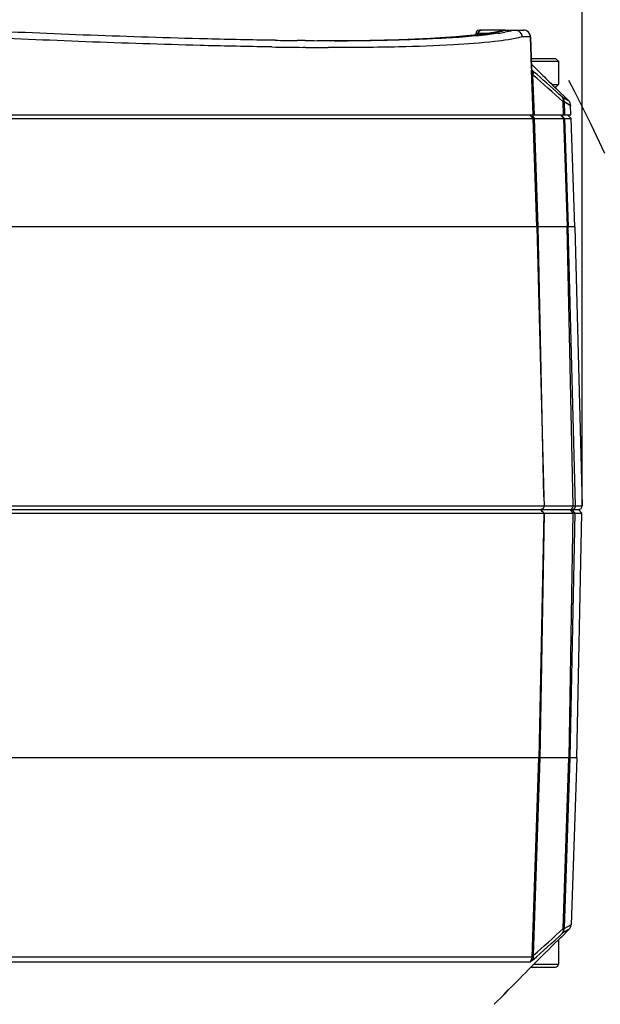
# Model space of a CAD drawing. Header units: millimetres. Extents: x 0 to 420, y 0 to 297.
# Tile 146 of 150: x 357 to 373, y 208 to 235. Entities that reach past the tile are written whole.
import ezdxf

# ---------------------------------------------------------------- set-up
doc = ezdxf.new("R2010")
doc.units = ezdxf.units.MM
doc.header["$LTSCALE"] = 23.1
doc.header["$PDMODE"] = 3
doc.header["$PDSIZE"] = 0.3125
doc.linetypes.add('DASHED', pattern=[0.2, 0.1, -0.1])
doc.layers.get('0').update_dxf_attribs({"linetype": 'CONTINUOUS'})
doc.layers.get('Defpoints').update_dxf_attribs({"linetype": 'CONTINUOUS'})
doc.layers.add('DIM_PILOTEES', color=7, linetype='CONTINUOUS')
doc.layers.add('FASEN', color=7, linetype='CONTINUOUS')
doc.styles.get("Standard").update_dxf_attribs({"font": 'txt', "width": 0.7})
doc.styles.add('TEXTSTYLE_4', font='txt')
doc.dimstyles.new('DIMSTYLE_2', dxfattribs={"dimtxt": 2.5, "dimasz": 3.5, "dimexe": 2, "dimexo": 0, "dimtad": 1, "dimdec": 0, "dimlfac": 5, "dimdsep": 46, "dimtxsty": 'Standard', "dimblk": '_FILLED', "dimblk1": '_FILLED', "dimblk2": '_FILLED', "dimcen": 0, "dimazin": 2, "dimtp": 0.8, "dimtm": 0.8, "dimtfac": 1, "dimtdec": 0, "dimtofl": 0, "dimtmove": 0, "dimatfit": 3, "dimldrblk": '_FILLED', "dimfxl": 0, "dimtolj": 1, "dimarcsym": 0})
doc.dimstyles.new('DIMSTYLE_7', dxfattribs={"dimtxt": 2.5, "dimasz": 3.5, "dimexe": 2, "dimexo": 0, "dimtad": 1, "dimdec": 0, "dimlfac": 5, "dimdsep": 46, "dimtxsty": 'Standard', "dimblk": '_FILLED', "dimblk1": '_FILLED', "dimblk2": '_FILLED', "dimcen": 0, "dimazin": 2, "dimtp": 0.8, "dimtm": 0.8, "dimtfac": 1, "dimtdec": 0, "dimtofl": 0, "dimtmove": 0, "dimatfit": 1, "dimldrblk": '_FILLED', "dimfxl": 0, "dimtolj": 1, "dimarcsym": 0})
doc.dimstyles.new('DIMSTYLE_8', dxfattribs={"dimtxt": 2.5, "dimasz": 3.5, "dimexe": 2, "dimexo": 0, "dimgap": 2.5, "dimtad": 1, "dimdec": 0, "dimlfac": 5, "dimdsep": 46, "dimtxsty": 'Standard', "dimblk": '_FILLED', "dimblk1": '_FILLED', "dimblk2": '_FILLED', "dimcen": 0, "dimazin": 2, "dimtp": 0.5, "dimtm": 0.5, "dimtfac": 1, "dimtdec": 0, "dimtofl": 0, "dimtmove": 0, "dimatfit": 3, "dimldrblk": '_FILLED', "dimfxl": 0, "dimtolj": 1, "dimarcsym": 0})

# ---------------------------------------------------------------- blocks, each defined once
blk = doc.blocks.new('_FILLED')
at = {"color": 0, "linetype": 'ByBlock'}
blk.add_solid([(0, 0), (-1, 0.1429), (-1, -0.1429)], dxfattribs=at)
blk = doc.blocks.new('*D13')
at = {"layer": 'DIM_PILOTEES', "color": 2, "linetype": 'Continuous'}
for p, q in [((286.263, 221.712), (286.263, 262.496)), ((372.406, 221.712), (372.406, 262.496)), ((286.263, 260.496), (329.335, 260.496)), ((372.406, 260.496), (329.335, 260.496))]:
    blk.add_line(p, q, dxfattribs=at)
at = {"layer": 'DIM_PILOTEES', "color": 2, "linetype": 'Continuous', "xscale": 3.5, "yscale": 3.5, "zscale": 3.5, "rotation": 180}
blk.add_blockref('_FILLED', (286.263, 260.496), dxfattribs=at)
at = {"layer": 'DIM_PILOTEES', "color": 2, "linetype": 'Continuous', "xscale": 3.5, "yscale": 3.5, "zscale": 3.5}
blk.add_blockref('_FILLED', (372.406, 260.496), dxfattribs=at)
at = {"layer": 'DIM_PILOTEES', "color": 2, "linetype": 'Continuous', "insert": (329.335, 263.621), "char_height": 2.5, "width": 12.76786, "attachment_point": 2, "line_spacing_factor": 0.9, "style": 'TEXTSTYLE_4'}
blk.add_mtext('{\\ftxt;\\W0.0001;\\H0.0001;\\~}{\\ftxt;\\W1.3333333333;\\H2.5; }{\\ftxt;\\W0.0001;\\H0.0001;\\~}{\\ftxt;\\W0.0001;\\H0.0001;\\~}{\\ftxt;\\W2.0714285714;\\H2.5; }{\\ftxt;\\W0.0001;\\H0.0001;\\~}', dxfattribs=at)
blk = doc.blocks.new('*D14')
at = {"layer": 'DIM_PILOTEES', "color": 2, "linetype": 'Continuous'}
blk.add_line((362.949, 245.895), (387.249, 270.866), dxfattribs=at)
at = {"layer": 'DIM_PILOTEES', "color": 2, "linetype": 'Continuous', "xscale": 3.5, "yscale": 3.5, "zscale": 3.5, "rotation": 225.7798479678}
blk.add_blockref('_FILLED', (362.949, 245.895), dxfattribs=at)
at = {"layer": 'DIM_PILOTEES', "color": 2, "linetype": 'Continuous', "insert": (378.575, 266.434), "char_height": 2.5, "width": 13.83929, "attachment_point": 1, "rotation": 45.7798, "line_spacing_factor": 0.9, "style": 'TEXTSTYLE_4'}
blk.add_mtext('{\\ftxt;\\W0.0001;\\H0.0001;\\~}{\\ftxt;\\W1.3333333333;\\H2.5; }{\\ftxt;\\W0.0001;\\H0.0001;\\~}{\\ftxt;\\W0.0001;\\H0.0001;\\~}{\\ftxt;\\W2.3571428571;\\H2.5; }{\\ftxt;\\W0.0001;\\H0.0001;\\~}', dxfattribs=at)
blk = doc.blocks.new('*D15')
at = {"layer": 'Defpoints', "color": 0, "linetype": 'Continuous'}
for p in [(285.661, 263.402), (329.335, 211.353), (273.695, 179.23), (384.974, 179.23)]:
    blk.add_point(p, dxfattribs=at)
at = {"layer": 'DIM_PILOTEES', "color": 0, "linetype": 'Continuous', "lineweight": -2}
for p, q in [((273.695, 179.23), (268.761, 176.381)), ((384.974, 179.23), (389.908, 176.381))]:
    blk.add_line(p, q, dxfattribs=at)
blk.add_arc((329.335, 211.353), 67.945, 332.95177, 207.04823, dxfattribs=at)
at = {"layer": 'DIM_PILOTEES', "color": 0, "linetype": 'Continuous', "lineweight": -2, "xscale": 3.5, "yscale": 3.5, "zscale": 3.5}
for p, rotation in [((270.493, 177.381), 298.5241126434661), ((388.176, 177.381), 241.4758873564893)]:
    blk.add_blockref('_FILLED', p, dxfattribs=dict(at, rotation=rotation))
at = {"layer": 'DIM_PILOTEES', "color": 0, "linetype": 'Continuous', "insert": (334.336, 284.962), "char_height": 2.5, "width": 26.96429, "attachment_point": 2, "rotation": 356.1129, "line_spacing_factor": 0.9}
blk.add_mtext('\\A1;{\\ftxt;\\W0.0001;\\H0.0001;\\~}{\\ftxt;\\W2.8095238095;\\H2.5; }{\\ftxt;\\W0.0001;\\H0.0001;\\~}{\\ftxt;\\W0.0001;\\H0.0001;\\~}{\\ftxt;\\W2.3571428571;\\H2.5; }{\\ftxt;\\W0.0001;\\H0.0001;\\~}{\\ftxt;\\W0.0001;\\H0.0001;\\~}{\\ftxt;\\W0.6666666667;\\H2.5; }{\\ftxt;\\W0.0001;\\H0.0001;\\~}{\\ftxt;\\W0.0001;\\H0.0001;\\~}{\\ftxt;\\W1.3571428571;\\H2.5; }{\\ftxt;\\W0.0001;\\H0.0001;\\~}', dxfattribs=at)

msp = doc.modelspace()

# ---------------------------------------------------------------- linework, layer by layer
at = {"color": 7, "linetype": 'Continuous'}
for p, q in [((369.3995, 235.0559), (369.3984, 235.0138)), ((369.7119, 235.0559), (369.3995, 235.0559)), ((369.4723, 235.0559), (369.4716, 235.0224)), ((370.2301, 235.1533), (369.4995, 235.1533)), ((370.2301, 235.1501), (370.2548, 235.1533)), ((370.2548, 235.1533), (370.7473, 235.1533)), ((363.5377, 234.8678), (363.4393, 234.8693)), ((363.6433, 234.8663), (363.5377, 234.8678)), ((363.7232, 234.8652), (363.6433, 234.8663)), ((364.5159, 234.8567), (364.3506, 234.858)), ((364.5745, 234.8567), (364.5126, 234.857)), ((364.5784, 234.8562), (364.5159, 234.8567)), ((365.0502, 234.8538), (364.9155, 234.8543)), ((365.2522, 234.8534), (365.0502, 234.8538)), ((365.3613, 234.8533), (365.2507, 234.8535)), ((365.3037, 234.8533), (365.2522, 234.8534)), ((365.293, 234.8534), (365.3024, 234.8534)), ((365.293, 234.8534), (365.3024, 234.8534)), ((365.4008, 234.8533), (365.3037, 234.8533)), ((365.316, 234.857), (365.526, 234.8578)), ((365.526, 234.8578), (366.156, 234.8607)), ((366.4162, 234.8595), (366.4027, 234.8593)), ((366.4167, 234.8594), (366.4027, 234.8593)), ((366.4162, 234.8629), (366.4174, 234.8629)), ((366.4174, 234.8629), (366.4403, 234.8633)), ((370.9463, 234.9603), (370.7051, 234.9603)), ((370.9472, 234.9595), (370.9463, 234.9603)), ((370.9463, 234.9603), (370.9738, 234.0853)), ((370.9739, 234.0978), (370.9472, 234.9595)), ((363.5362, 234.6773), (363.4369, 234.6789)), ((363.633, 234.6758), (363.5362, 234.6773)), ((364.5834, 234.6644), (364.5181, 234.665)), ((365.2425, 234.6608), (365.2212, 234.6608)), ((365.2431, 234.6607), (365.2212, 234.6608)), ((365.315, 234.6605), (365.2431, 234.6607)), ((371.7345, 234.2733), (371.7345, 233.6133)), ((370.9709, 234.1913), (371.0972, 234.0655)), ((370.9739, 234.098), (370.9731, 234.0947)), ((370.9761, 234.0737), (370.9733, 234.0953)), ((371.0191, 232.7533), (370.9755, 234.016)), ((370.9944, 234.016), (370.9909, 234.0182)), ((371.0544, 232.7533), (371.0161, 233.8826)), ((371.5546, 233.6133), (371.7345, 233.6133)), ((371.6157, 233.5533), (371.6745, 233.5533)), ((371.6177, 233.5513), (371.6458, 233.5238)), ((371.6458, 233.5238), (371.6749, 233.4952)), ((371.6745, 233.5533), (371.7345, 233.6133)), ((371.6825, 233.4952), (371.6749, 233.4952)), ((372.0209, 233.1592), (371.6825, 233.4952)), ((371.8377, 233.2662), (372.0209, 233.1592)), ((371.8607, 233.1313), (371.8733, 232.7533)), ((371.8949, 233.1313), (371.9075, 232.7533)), ((371.8949, 233.1313), (372.0799, 233.0243)), ((371.8949, 233.1313), (372.0777, 233.0255)), ((372.0777, 233.0255), (372.0799, 233.0243)), ((372.0893, 232.7533), (372.0799, 233.0243)), ((286.5798, 232.7533), (372.0893, 232.7533)), ((353.5662, 232.6542), (371.0225, 232.6542)), ((370.9203, 232.7533), (371.0225, 232.6542)), ((370.9927, 232.7309), (371.0578, 232.6542)), ((371.1263, 229.5933), (371.0225, 232.6542)), ((371.0952, 231.5491), (371.0578, 232.6542)), ((371.0578, 232.6542), (371.8767, 232.6542)), ((371.7926, 232.7533), (371.8767, 232.6542)), ((371.8092, 232.7533), (371.9108, 232.6542)), ((371.8767, 232.6542), (371.9788, 229.5933)), ((371.9108, 232.6542), (372.0129, 229.5933)), ((371.9108, 232.6542), (372.0928, 232.6542)), ((371.9901, 232.7533), (372.0928, 232.6542)), ((372.1997, 229.5933), (372.0928, 232.6542)), ((371.1615, 229.5933), (371.0952, 231.5491)), ((371.1263, 229.5933), (353.6511, 229.5933)), ((371.1263, 229.5933), (371.3254, 221.9556)), ((371.3254, 221.9556), (371.1615, 229.5933)), ((371.9788, 229.5933), (371.1615, 229.5933)), ((372.1482, 221.6959), (371.9788, 229.5933)), ((372.2176, 221.6959), (372.0129, 229.5933)), ((372.1997, 229.5933), (372.0129, 229.5933)), ((372.1997, 229.5933), (372.4065, 221.6959)), ((371.3254, 221.9556), (371.332, 221.6959)), ((344.3349, 221.6959), (372.4065, 221.6959)), ((337.9675, 221.5933), (372.3065, 221.5933)), ((353.7728, 221.4912), (371.3266, 221.4912)), ((371.3266, 221.4912), (371.1819, 214.5544)), ((371.3303, 221.4912), (371.2112, 214.5544)), ((371.3303, 221.4912), (372.4014, 221.4912)), ((372.1472, 221.4912), (372.0286, 214.5805)), ((372.0653, 221.5933), (372.1472, 221.4912)), ((372.0683, 214.5684), (372.2118, 221.4912)), ((372.1129, 221.5933), (372.2118, 221.4912)), ((372.2564, 214.5684), (372.4014, 221.4912)), ((372.3015, 221.5933), (372.4014, 221.4912)), ((371.1814, 214.5684), (353.6961, 214.5684)), ((370.9902, 208.931), (371.1814, 214.5684)), ((371.0274, 208.9857), (371.2166, 214.5684)), ((372.0331, 214.5684), (371.2166, 214.5684)), ((371.872, 209.7422), (372.0331, 214.5684)), ((371.9061, 209.7422), (372.0672, 214.5684)), ((372.2564, 214.5684), (372.0672, 214.5684)), ((372.2564, 214.5684), (372.0917, 209.8503)), ((371.8292, 209.5118), (372.0332, 209.7158)), ((371.9748, 209.7822), (371.9061, 209.7422)), ((371.9748, 209.7817), (371.9061, 209.7422)), ((372.0332, 209.7158), (371.9175, 209.6478)), ((372.0917, 209.8503), (371.9748, 209.7822)), ((372.026, 209.812), (371.9748, 209.7817)), ((372.0917, 209.8502), (372.0913, 209.85)), ((371.7256, 209.4152), (371.7345, 209.4062)), ((371.7267, 209.4163), (371.8236, 209.5118)), ((371.8236, 209.5118), (371.8292, 209.5118)), ((371.9175, 209.6478), (371.8494, 209.6077)), ((371.917, 209.6473), (371.8494, 209.6077)), ((371.9681, 209.6776), (371.917, 209.6473)), ((371.7345, 209.4062), (371.7164, 209.4062)), ((371.7345, 209.4062), (371.7345, 208.7332)), ((370.9902, 208.931), (353.5399, 208.931)), ((370.932, 208.7965), (353.506, 208.7965)), ((370.9595, 208.6529), (370.9968, 208.6903)), ((370.9599, 208.6532), (371.6545, 208.6532)), ((371.0396, 208.7332), (371.7345, 208.7332)), ((369.9174, 207.6), (370.1882, 207.8708)), ((370.1879, 207.8705), (370.3286, 208.0143)), ((370.1879, 207.8705), (370.3284, 208.0141))]:
    msp.add_line(p, q, dxfattribs=at)
for points in [[(370.2301, 235.1501), (369.9101, 235.0836), (369.4341, 235.0172), (368.8336, 234.9607), (368.11, 234.9153), (367.2649, 234.882), (366.4162, 234.8629)], [(370.9761, 234.0737), (370.9751, 234.0813), (370.9739, 234.0978)], [(371.1814, 214.5684), (371.1816, 214.5667), (371.1817, 214.5648), (371.1818, 214.5623)], [(371.1818, 214.5623), (371.1819, 214.5571), (371.1819, 214.5544)], [(371.2166, 214.5684), (371.2152, 214.5667), (371.214, 214.5648), (371.2131, 214.5623), (371.2124, 214.5597), (371.2118, 214.557), (371.2112, 214.5544)], [(372.0286, 214.5805), (372.0282, 214.5731), (372.0284, 214.5678), (372.0292, 214.5645), (372.0307, 214.5634)]]:
    msp.add_lwpolyline(points, dxfattribs=at)
at = {"color": 7, "linetype": 'DASHED'}
msp.add_arc((329.3345, 211.3533), 48.1984, 330, 210, dxfattribs=at)
at = {"color": 7, "linetype": 'Continuous'}
for centre, radius, start, end in [((369.4995, 235.0533), 0.1, 90, 178.5), ((369.0361, 241.7389), 6.7508, 278.49396, 280.07105), ((370.7474, 234.9534), 0.1999, 1.75694, 90.01678), ((365.5713, 369.9067), 135.0542, 269.215934, 269.482145), ((365.4078, 350.6481), 115.7949, 269.589642, 269.756428), ((365.3855, 322.855), 88.0017, 270.010536, 270.505111), ((365.4718, 312.5692), 77.7155, 270.508383, 270.686346), ((365.4935, 294.7389), 59.8831, 270.906013, 271.774202), ((365.9242, 280.0677), 45.2056, 271.80419, 272.30094), ((366.2555, 271.9112), 37.0424, 272.29547, 272.96823), ((366.6308, 264.6322), 29.7538, 272.97237, 273.79063), ((367.0629, 258.0171), 23.1246, 273.80594, 274.50609), ((367.479, 252.775), 17.8659, 274.49632, 275.89012), ((367.9535, 248.0341), 13.1014, 275.95373, 276.57785), ((365.7583, 372.5099), 137.8504, 269.116616, 269.48452), ((365.5797, 351.8766), 117.2164, 269.513002, 269.824735), ((369.8911, 233.0771), 1.4487, 40.4148, 40.90789), ((340.865, 199.3087), 45.9606, 48.81426, 49.03923), ((454.0809, 317.5463), 117.7087, 225.171084, 225.391156), ((370.821, 233.9365), 0.2024, 344.55471, 352.02426), ((339.2397, 197.3076), 48.4507, 47.679, 49.01578), ((339.0008, 197.19), 48.7827, 47.69128, 48.80513), ((454.9753, 318.4525), 118.9819, 225.391028, 225.525634), ((371.5416, 233.3533), 0.2, 45.2, 58.20559), ((371.88, 233.0173), 0.2, 2, 45.2), ((372.027, 221.6935), 0.1212, 348.61543, 1.15306), ((372.3065, 221.6933), 0.1, 270, 1.5), ((339.0361, 245.5552), 48.5877, 311.17974, 312.51681), ((371.8918, 209.8572), 0.2, 315, 357.99999), ((454.6968, 125.2773), 118.1669, 134.599196, 135.098374), ((339.1179, 245.317), 48.4407, 311.16734, 312.50874), ((371.6878, 209.6532), 0.2, 303.36948, 315), ((452.5938, 127.3687), 115.2011, 135.123114, 135.569757), ((371.6545, 208.7332), 0.08, 270, 360)]:
    msp.add_arc(centre, radius, start, end, dxfattribs=at)
for points, knots in [([(363.4393, 234.8693), (362.8216, 234.8789), (360.0127, 234.9397), (357.2053, 235.0534), (355.0159, 235.1533)], [0, 0, 0, 0, 0.2199003, 1, 1, 1, 1]), ([(370.0332, 235.0622), (369.5472, 234.9893), (368.3404, 234.9001), (367.1331, 234.8682), (366.4167, 234.8594)], [0, 0, 0, 0, 0.4068658, 1, 1, 1, 1]), ([(369.4543, 235.0189), (369.4979, 235.024), (369.6578, 235.0433), (369.8173, 235.0663), (369.9328, 235.0863)], [0, 0, 0, 0, 0.2726075, 1, 1, 1, 1]), ([(369.5334, 235.15), (369.5367, 235.1511), (369.5436, 235.1527), (369.5507, 235.1533), (369.5542, 235.1533)], [0, 0, 0, 0, 0.5036834, 1, 1, 1, 1]), ([(369.9328, 235.0863), (369.9624, 235.0914), (370.0699, 235.1108), (370.1768, 235.1336), (370.2534, 235.1533)], [0, 0, 0, 0, 0.2754636, 1, 1, 1, 1]), ([(370.5049, 235.1533), (370.4834, 235.1478), (370.3879, 235.1246), (370.2914, 235.1055), (370.2166, 235.0922)], [0, 0, 0, 0, 0.2264871, 1, 1, 1, 1]), ([(370.9463, 234.9603), (370.9446, 235.0102), (370.9007, 235.1124), (370.7971, 235.1533), (370.7473, 235.1533)], [0, 0, 0, 0, 0.5007203, 1, 1, 1, 1]), ([(363.4369, 234.6789), (362.8257, 234.6891), (360.0584, 234.7508), (357.2923, 234.8624), (355.1378, 234.9603)], [0, 0, 0, 0, 0.2208141, 1, 1, 1, 1]), ([(370.7051, 234.9603), (370.4521, 234.8957), (369.8056, 234.8051), (368.644, 234.7174), (367.1032, 234.6668), (365.9516, 234.6592), (365.315, 234.6605)], [0, 0, 0, 0, 0.1449124, 0.3609091, 0.64674, 1, 1, 1, 1]), ([(366.156, 234.8607), (366.183, 234.8608), (366.2701, 234.8613), (366.3573, 234.862), (366.4174, 234.8629)], [0, 0, 0, 0, 0.3099669, 1, 1, 1, 1]), ([(370.9909, 234.0182), (370.9893, 234.0201), (370.9814, 234.038), (370.9785, 234.0572), (370.976, 234.0739)], [0, 0, 0, 0, 0.127763, 1, 1, 1, 1]), ([(371.0212, 233.9573), (371.0219, 233.9534), (371.0228, 233.9455), (371.0232, 233.9375), (371.0232, 233.9335)], [0, 0, 0, 0, 0.4934737, 1, 1, 1, 1]), ([(371.0232, 233.9335), (371.0232, 233.9293), (371.0229, 233.9209), (371.022, 233.9126), (371.0215, 233.9084)], [0, 0, 0, 0, 0.4938392, 1, 1, 1, 1]), ([(371.8377, 233.2662), (371.8605, 233.2417), (371.8731, 233.1896), (371.8643, 233.144), (371.8607, 233.1313)], [0, 0, 0, 0, 0.7177364, 1, 1, 1, 1]), ([(371.8607, 233.1313), (371.8683, 233.1314), (371.8694, 233.1337), (371.8866, 233.1311), (371.8858, 233.131)], [0, 0, 0, 0, 0.9038363, 1, 1, 1, 1]), ([(371.0225, 232.6542), (371.0239, 232.6542), (371.0356, 232.6543), (371.0474, 232.6542), (371.0578, 232.6542)], [0, 0, 0, 0, 0.1162151, 1, 1, 1, 1]), ([(371.8767, 232.6542), (371.884, 232.6542), (371.8954, 232.6543), (371.9068, 232.6543), (371.9108, 232.6542)], [0, 0, 0, 0, 0.6489381, 1, 1, 1, 1]), ([(371.1615, 229.5933), (371.157, 229.5932), (371.1479, 229.5929), (371.1409, 229.5927), (371.1293, 229.5928), (371.1352, 229.5937), (371.1367, 229.5939)], [0, 0, 0, 0, 0.4013304, 0.7216055, 0.8638623, 1, 1, 1, 1]), ([(372.0129, 229.5933), (372.0117, 229.5935), (371.9988, 229.5945), (371.9859, 229.5934), (371.9742, 229.5928)], [0, 0, 0, 0, 0.0968179, 1, 1, 1, 1]), ([(371.3309, 221.6959), (371.3316, 221.67), (371.3135, 221.6155), (371.26, 221.5933), (371.2349, 221.5933)], [0, 0, 0, 0, 0.508954, 1, 1, 1, 1]), ([(372.2052, 221.6448), (372.2074, 221.6487), (372.2111, 221.6568), (372.2137, 221.6652), (372.2148, 221.6696)], [0, 0, 0, 0, 0.4996779, 1, 1, 1, 1]), ([(372.2148, 221.6696), (372.2158, 221.6739), (372.2173, 221.6826), (372.2177, 221.6915), (372.2176, 221.6959)], [0, 0, 0, 0, 0.5017231, 1, 1, 1, 1]), ([(372.1187, 221.5933), (372.123, 221.5933), (372.1318, 221.5939), (372.1404, 221.5957), (372.1447, 221.5969)], [0, 0, 0, 0, 0.498112, 1, 1, 1, 1]), ([(371.1819, 214.5544), (371.1821, 214.5338), (371.1849, 214.4525), (371.2069, 214.5331), (371.2112, 214.5544)], [0, 0, 0, 0, 0.4871144, 1, 1, 1, 1]), ([(372.0305, 214.5585), (372.0383, 214.5406), (372.0602, 214.4664), (372.0663, 214.5495), (372.0683, 214.572)], [0, 0, 0, 0, 0.4629283, 1, 1, 1, 1]), ([(371.8494, 209.6077), (371.872, 209.6323), (371.8844, 209.6842), (371.8755, 209.7295), (371.872, 209.7422)], [0, 0, 0, 0, 0.7176856, 1, 1, 1, 1]), ([(371.9061, 209.7422), (371.9046, 209.7421), (371.8932, 209.7418), (371.8818, 209.742), (371.872, 209.7422)], [0, 0, 0, 0, 0.1368387, 1, 1, 1, 1]), ([(371.0274, 208.9857), (371.0199, 208.973), (371.0072, 208.9595), (370.9975, 208.9303), (370.9902, 208.931)], [0, 0, 0, 0, 0.6683039, 1, 1, 1, 1]), ([(371.0045, 208.8513), (371.0267, 208.8762), (371.039, 208.9277), (371.0307, 208.9731), (371.0274, 208.9857)], [0, 0, 0, 0, 0.7191904, 1, 1, 1, 1]), ([(371.0045, 208.8513), (370.9889, 208.8376), (370.9654, 208.8215), (370.9416, 208.7965), (370.932, 208.7965)], [0, 0, 0, 0, 0.6853134, 1, 1, 1, 1])]:
    msp.add_open_spline(points, degree=3, knots=knots, dxfattribs=at)
for points in [[(369.4723, 235.0559), (369.4731, 235.0933), (369.4978, 235.1385), (369.5334, 235.15)], [(370.5059, 235.1533), (370.5393, 235.1535), (370.5737, 235.1444), (370.6029, 235.1282)], [(370.6029, 235.1282), (370.6602, 235.0965), (370.7027, 235.0258), (370.7051, 234.9603)], [(370.9738, 234.0853), (370.9744, 234.0653), (370.9782, 234.0451), (370.9748, 234.0254)], [(370.9743, 234.0753), (370.9768, 234.0294), (370.9807, 233.983), (370.9932, 233.9388)], [(370.9932, 233.9388), (370.9986, 233.9193), (371.006, 233.9001), (371.0161, 233.8826)], [(370.9941, 234.0163), (371.0086, 234.0002), (371.0177, 233.9787), (371.0212, 233.9573)], [(371.8377, 233.2662), (371.8721, 233.2316), (371.8938, 233.1801), (371.8949, 233.1313)], [(372.0663, 221.5933), (372.1031, 221.5933), (372.1386, 221.6335), (372.1459, 221.6696)], [(371.3303, 221.4912), (371.2974, 221.5258), (371.2629, 221.5587), (371.23, 221.5933)], [(372.1447, 221.5969), (372.1695, 221.6037), (372.1929, 221.6222), (372.2052, 221.6448)], [(371.8494, 209.6077), (371.8836, 209.6423), (371.905, 209.6935), (371.9061, 209.7422)], [(370.932, 208.7965), (370.9665, 208.8312), (370.9885, 208.8822), (370.9902, 208.931)]]:
    msp.add_open_spline(points, degree=3, dxfattribs=at)
at = {"layer": 'FASEN', "color": 7, "linetype": 'Continuous'}
for p, q in [((370.966, 234.3533), (371.6544, 234.3533)), ((370.9685, 234.2733), (371.7345, 234.2733)), ((371.6545, 234.3533), (371.7345, 234.2733))]:
    msp.add_line(p, q, dxfattribs=at)

# ---------------------------------------------------------------- dimensions: what is measured, and where the dimension line sits
at = {"layer": 'DIM_PILOTEES', "color": 2, "linetype": 'Continuous'}
dim = msp.add_angular_dim_3p(base=(285.6605, 263.402), center=(329.3345, 211.3533), p1=(384.9739, 179.2299), p2=(273.6952, 179.2299), text='{\\ftxt;\\W0.0001;\\H0.0001;\\~}{\\ftxt;\\W2.8095238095;\\H2.5; }{\\ftxt;\\W0.0001;\\H0.0001;\\~}{\\ftxt;\\W0.0001;\\H0.0001;\\~}{\\ftxt;\\W2.3571428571;\\H2.5; }{\\ftxt;\\W0.0001;\\H0.0001;\\~}{\\ftxt;\\W0.0001;\\H0.0001;\\~}{\\ftxt;\\W0.6666666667;\\H2.5; }{\\ftxt;\\W0.0001;\\H0.0001;\\~}{\\ftxt;\\W0.0001;\\H0.0001;\\~}{\\ftxt;\\W1.3571428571;\\H2.5; }{\\ftxt;\\W0.0001;\\H0.0001;\\~}', dimstyle='DIMSTYLE_8', dxfattribs=at)
dim.commit()
dim.dimension.update_dxf_attribs({"geometry": '*D15', "text_midpoint": (333.9405, 279.1417), "dimtype": 165})
dim = msp.add_diameter_dim_2p(p1=(362.9489, 245.8954), p2=(295.7202, 176.8112), text='{\\ftxt;\\W0.0001;\\H0.0001;\\~}{\\ftxt;\\W1.3333333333;\\H2.5; }{\\ftxt;\\W0.0001;\\H0.0001;\\~}{\\ftxt;\\W0.0001;\\H0.0001;\\~}{\\ftxt;\\W2.3571428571;\\H2.5; }{\\ftxt;\\W0.0001;\\H0.0001;\\~}', dimstyle='DIMSTYLE_7', override={"dimpost": '<>'}, dxfattribs=at)
dim.commit()
dim.dimension.update_dxf_attribs({"geometry": '*D14', "text_midpoint": (383.1393, 266.643), "dimtype": 163})
dim = msp.add_linear_dim(base=(372.4061, 260.4955), p1=(286.263, 221.7115), p2=(372.4061, 221.7115), text='{\\ftxt;\\W0.0001;\\H0.0001;\\~}{\\ftxt;\\W1.3333333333;\\H2.5; }{\\ftxt;\\W0.0001;\\H0.0001;\\~}{\\ftxt;\\W0.0001;\\H0.0001;\\~}{\\ftxt;\\W2.0714285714;\\H2.5; }{\\ftxt;\\W0.0001;\\H0.0001;\\~}', dimstyle='DIMSTYLE_2', dxfattribs=at)
dim.commit()
dim.dimension.update_dxf_attribs({"geometry": '*D13', "text_midpoint": (328.4119, 260.4955), "dimtype": 160})

doc.saveas('drawing.dxf')
